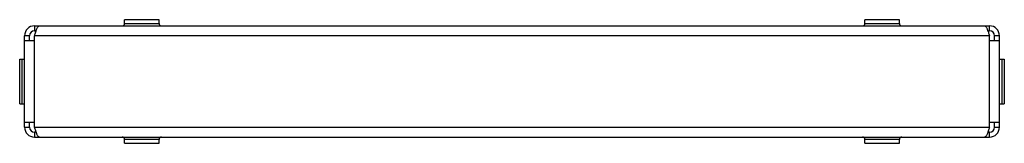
# Model space of a CAD drawing. Header units: millimetres. Extents: x 57 to 456, y 332 to 382.
import ezdxf

# ---------------------------------------------------------------- set-up
doc = ezdxf.new("R2010")
doc.units = ezdxf.units.MM
doc.header["$LTSCALE"] = 46.497292
doc.layers.get('0').update_dxf_attribs({"linetype": 'CONTINUOUS'})

msp = doc.modelspace()

# ---------------------------------------------------------------- linework, layer by layer
at = {"color": 7}
for p, q in [((63.05, 379.16), (63.05, 377.16)), ((63.05, 379.16), (450.05, 379.16)), ((99.55, 380.16), (99.55, 381.66)), ((113.55, 381.66), (99.55, 381.66)), ((99.55, 380.16), (113.55, 380.16)), ((113.55, 380.16), (113.55, 381.66)), ((413.55, 381.66), (399.55, 381.66)), ((399.55, 380.16), (399.55, 381.66)), ((399.55, 380.16), (413.55, 380.16)), ((413.55, 380.16), (413.55, 381.66)), ((450.05, 377.16), (450.05, 379.16)), ((59.05, 338.16), (59.05, 375.16)), ((61.05, 375.16), (59.05, 375.16)), ((61.05, 373.16), (61.05, 375.16)), ((63.05, 377.16), (63.75, 377.16)), ((63.05, 338.16), (63.05, 375.16)), ((450.05, 375.16), (63.05, 375.16)), ((449.34, 377.16), (450.05, 377.16)), ((450.05, 338.16), (450.05, 375.16)), ((454.05, 375.16), (452.05, 375.16)), ((452.05, 373.16), (452.05, 375.16)), ((454.05, 338.16), (454.05, 375.16)), ((63.05, 373.16), (59.05, 373.16)), ((454.05, 373.16), (450.05, 373.16)), ((57.05, 347.66), (57.05, 365.66)), ((57.05, 365.66), (58.86, 365.66)), ((58.05, 347.66), (58.05, 365.66)), ((454.05, 365.66), (456.05, 365.66)), ((455.05, 365.66), (455.05, 347.66)), ((456.05, 365.66), (456.05, 347.66)), ((57.05, 347.66), (59.05, 347.66)), ((454.23, 347.66), (456.05, 347.66)), ((59.05, 340.16), (63.05, 340.16)), ((61.05, 338.16), (61.05, 340.16)), ((450.05, 340.16), (454.05, 340.16)), ((452.05, 338.16), (452.05, 340.16)), ((59.05, 338.16), (61.05, 338.16)), ((63.05, 338.16), (450.05, 338.16)), ((63.05, 336.16), (63.05, 334.16)), ((63.75, 336.16), (63.05, 336.16)), ((450.05, 336.16), (449.34, 336.16)), ((450.05, 334.16), (450.05, 336.16)), ((452.05, 338.16), (454.05, 338.16)), ((63.05, 334.16), (450.05, 334.16)), ((99.55, 331.66), (99.55, 333.16)), ((113.55, 333.16), (99.55, 333.16)), ((99.55, 331.66), (113.55, 331.66)), ((113.55, 331.66), (113.55, 333.16)), ((413.55, 333.16), (399.55, 333.16)), ((399.55, 331.66), (399.55, 333.16)), ((399.55, 331.66), (413.55, 331.66)), ((413.55, 331.66), (413.55, 333.16))]:
    msp.add_line(p, q, dxfattribs=at)
for centre, radius, start, end in [((63.05, 375.16), 4, 90, 180), ((98.55, 380.16), 1, 270, 360), ((114.55, 380.16), 1, 180, 270), ((398.55, 380.16), 1, 270, 360), ((414.55, 380.16), 1, 180, 270), ((450.05, 375.16), 4, 0, 90), ((63.05, 375.16), 2, 90, 180), ((450.05, 375.16), 2, 0, 90), ((63.05, 338.16), 4, 180, 270), ((63.05, 338.16), 2, 180, 270), ((450.05, 338.16), 4, 270, 360), ((450.05, 338.16), 2, 270, 360), ((98.55, 333.16), 1, 0, 90), ((114.55, 333.16), 1, 90, 180), ((398.55, 333.16), 1, 0, 90), ((414.55, 333.16), 1, 90, 180)]:
    msp.add_arc(centre, radius, start, end, dxfattribs=at)
for points, knots in [([(64.05, 377.98), (64.12, 378.15), (64.27, 378.46), (64.55, 378.89), (64.85, 379.16), (65.05, 379.16)], [0, 0, 0, 0, 0.350291, 0.631455, 1, 1, 1, 1]), ([(448.05, 379.16), (448.24, 379.16), (448.55, 378.89), (448.82, 378.46), (448.97, 378.15), (449.05, 377.98)], [0, 0, 0, 0, 0.368558, 0.649717, 1, 1, 1, 1]), ([(63.05, 375.16), (63.1, 375.32), (63.3, 375.96), (63.51, 376.6), (63.68, 377.07)], [0, 0, 0, 0, 0.258158, 1, 1, 1, 1]), ([(63.68, 377.07), (63.71, 377.15), (63.82, 377.46), (63.95, 377.76), (64.05, 377.98)], [0, 0, 0, 0, 0.266944, 1, 1, 1, 1]), ([(449.05, 377.98), (449.08, 377.91), (449.21, 377.61), (449.33, 377.3), (449.41, 377.07)], [0, 0, 0, 0, 0.232078, 1, 1, 1, 1]), ([(449.41, 377.07), (449.47, 376.92), (449.69, 376.28), (449.89, 375.64), (450.05, 375.16)], [0, 0, 0, 0, 0.2377, 1, 1, 1, 1]), ([(63.68, 336.24), (63.63, 336.39), (63.4, 337.03), (63.2, 337.67), (63.05, 338.16)], [0, 0, 0, 0, 0.2377, 1, 1, 1, 1]), ([(64.05, 335.33), (64.01, 335.4), (63.88, 335.7), (63.77, 336.01), (63.68, 336.24)], [0, 0, 0, 0, 0.232078, 1, 1, 1, 1]), ([(65.05, 334.16), (64.85, 334.16), (64.55, 334.42), (64.27, 334.85), (64.12, 335.16), (64.05, 335.33)], [0, 0, 0, 0, 0.368558, 0.649717, 1, 1, 1, 1]), ([(449.05, 335.33), (448.97, 335.16), (448.82, 334.85), (448.55, 334.42), (448.24, 334.16), (448.05, 334.16)], [0, 0, 0, 0, 0.350291, 0.631455, 1, 1, 1, 1]), ([(449.41, 336.24), (449.38, 336.16), (449.27, 335.85), (449.15, 335.55), (449.05, 335.33)], [0, 0, 0, 0, 0.266944, 1, 1, 1, 1]), ([(450.05, 338.16), (449.99, 337.99), (449.79, 337.35), (449.58, 336.71), (449.41, 336.24)], [0, 0, 0, 0, 0.258158, 1, 1, 1, 1])]:
    msp.add_open_spline(points, degree=3, knots=knots, dxfattribs=at)

doc.saveas('drawing.dxf')
